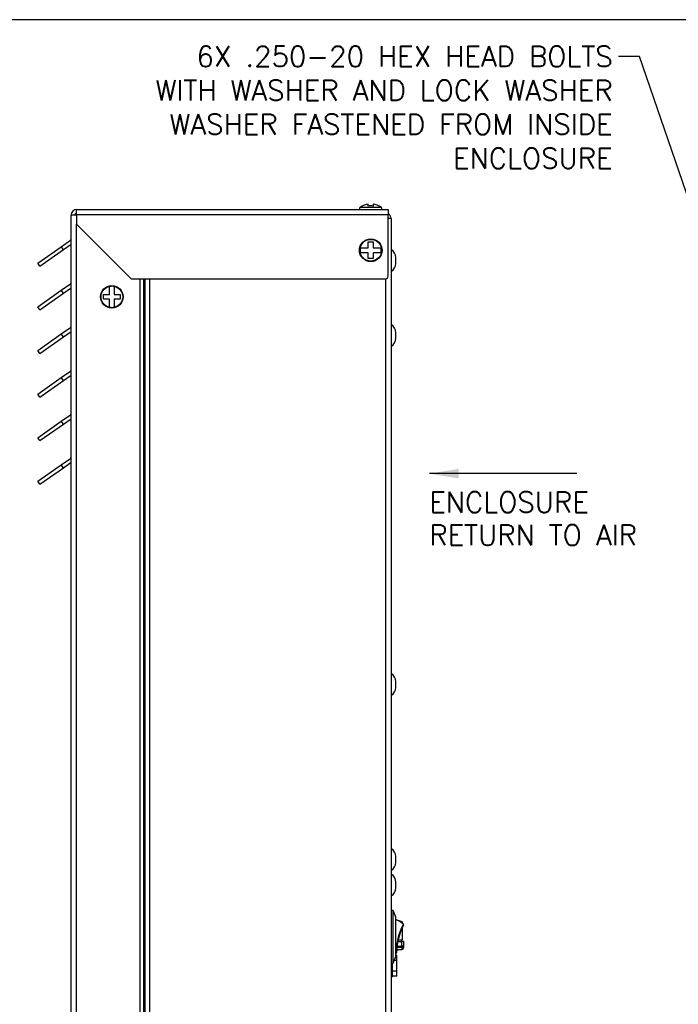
# Model space of a CAD drawing. Extents: x 897.4 to 969.3, y -8.5 to 32.8.
# Tile 3 of 4: x 915.6 to 926.9, y 15.9 to 32.8. Entities that reach past the tile are written whole.
import ezdxf
from ezdxf import colors
from ezdxf.entities.mleader import LeaderData, LeaderLine
from ezdxf.math import Vec2, Vec3

# ---------------------------------------------------------------- set-up
doc = ezdxf.new("R2010")
doc.units = 0
doc.header["$LTSCALE"] = 4
doc.header["$MEASUREMENT"] = 0
doc.layers.get('0').update_dxf_attribs({"linetype": 'CONTINUOUS'})
doc.layers.get('DEFPOINTS').update_dxf_attribs({"linetype": 'CONTINUOUS'})
doc.layers.add('TEXT', color=140, linetype='CONTINUOUS')
doc.styles.add('ROMANS', font='romans.shx')
doc.styles.get("Standard").update_dxf_attribs({"font": 'romans.shx'})

msp = doc.modelspace()

# ---------------------------------------------------------------- hatches: boundary and pattern name
at = {"layer": 'TEXT'}
msp.add_hatch(color=256, dxfattribs=at).paths.add_polyline_path([(923.1629723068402, 25.11463760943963), (922.6629723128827, 25.03130427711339), (923.1629723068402, 24.94797094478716)])

# ---------------------------------------------------------------- linework, layer by layer
for p, q in [((921.6102363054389, 29.63158205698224), (921.6102363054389, 29.66554031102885)), ((921.6928652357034, 29.66554031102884), (921.6928652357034, 29.63158205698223)), ((916.5015507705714, 29.47721669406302), (916.5015507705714, 29.47821669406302)), ((916.5015507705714, 0.6212166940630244), (916.5015507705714, 29.47721669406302)), ((916.5945586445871, 29.47721669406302), (916.5015507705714, 29.47721669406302)), ((916.563558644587, 29.47721669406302), (916.563558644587, 29.47821669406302)), ((916.5945586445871, 29.57122456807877), (921.9515507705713, 29.57122456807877)), ((916.5945586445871, 29.47821669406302), (916.5945586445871, 29.57122456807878)), ((921.9515507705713, 29.47821669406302), (916.5945586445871, 29.47821669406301)), ((916.5945586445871, 29.47821669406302), (916.5945586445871, 29.32122456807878)), ((921.83814649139, 29.60698615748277), (921.4649550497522, 29.60698615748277)), ((921.4705121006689, 29.6112245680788), (921.475289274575, 29.6112245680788)), ((921.8325894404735, 29.6112245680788), (921.8278122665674, 29.6112245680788)), ((921.9515507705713, 29.57122456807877), (921.9515507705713, 29.47821669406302)), ((921.9515507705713, 28.43022456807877), (921.9515507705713, 29.47821669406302)), ((916.5945586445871, 0.6212166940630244), (916.5945586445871, 29.32122456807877)), ((916.5945586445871, 29.32122456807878), (917.5325586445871, 28.38322456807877)), ((922.0015507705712, 29.4162088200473), (921.9515507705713, 29.4162088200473)), ((922.0015507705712, 29.4162088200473), (922.0015507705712, 0.6642245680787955)), ((916.3318310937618, 28.93324799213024), (916.4883316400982, 29.04283085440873)), ((916.3673973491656, 28.8824541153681), (916.5015507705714, 28.97638935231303)), ((921.6102363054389, 29.01528216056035), (921.6928652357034, 29.01528216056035)), ((921.6102363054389, 28.91253115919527), (921.6102363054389, 29.01528216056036)), ((921.6928652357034, 29.01528216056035), (921.6928652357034, 28.91253115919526)), ((915.9271699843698, 28.64990123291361), (916.3318310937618, 28.93324799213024)), ((915.9627362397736, 28.59910735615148), (916.3673973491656, 28.88245411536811)), ((916.3673973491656, 28.8824541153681), (916.3318310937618, 28.93324799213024)), ((921.475289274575, 28.91253115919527), (921.6102363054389, 28.91253115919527)), ((921.6102363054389, 28.82990222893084), (921.4752892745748, 28.82990222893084)), ((921.610236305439, 28.72715122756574), (921.610236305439, 28.82990222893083)), ((921.6928652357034, 28.91253115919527), (921.8278122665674, 28.91253115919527)), ((921.6928652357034, 28.82990222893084), (921.6928652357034, 28.72715122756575)), ((921.8278122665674, 28.82990222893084), (921.6928652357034, 28.82990222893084)), ((915.9627362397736, 28.59910735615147), (915.9271699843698, 28.64990123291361)), ((921.6928652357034, 28.72715122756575), (921.6102363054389, 28.72715122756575)), ((922.0815507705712, 28.64890698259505), (922.0815507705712, 28.74290698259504)), ((916.3318310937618, 28.18324799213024), (916.4883316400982, 28.29283085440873)), ((917.5325586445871, 28.38322456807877), (921.9045507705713, 28.38322456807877)), ((917.6885507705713, 28.38322456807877), (917.6895507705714, 28.38222456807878)), ((917.6895507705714, 0.6682166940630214), (917.6895507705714, 28.38222456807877)), ((917.7428627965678, 28.38322456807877), (917.7428627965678, 13.44620882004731)), ((917.769709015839, 28.38322456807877), (917.769709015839, 13.44620882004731)), ((917.8502544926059, 28.38322456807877), (917.8502544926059, 0.6342245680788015)), ((921.9085428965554, 0.6642245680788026), (921.9085428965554, 28.38339441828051)), ((915.9271699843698, 27.89990123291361), (916.3318310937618, 28.18324799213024)), ((915.9627362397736, 27.84910735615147), (916.3673973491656, 28.1324541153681)), ((916.3673973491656, 28.1324541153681), (916.3318310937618, 28.18324799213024)), ((916.3673973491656, 28.1324541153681), (916.5015507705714, 28.22638935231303)), ((917.0574853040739, 28.11253115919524), (917.160236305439, 28.11253115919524)), ((917.0574853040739, 28.02990222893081), (917.0574853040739, 28.11253115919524)), ((917.160236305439, 28.11253115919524), (917.160236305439, 28.24747819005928)), ((917.2428652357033, 28.24747819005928), (917.2428652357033, 28.11253115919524)), ((917.2428652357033, 28.11253115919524), (917.3456162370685, 28.11253115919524)), ((917.3456162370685, 28.11253115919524), (917.3456162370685, 28.0299022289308)), ((917.160236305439, 28.02990222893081), (917.0574853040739, 28.02990222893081)), ((917.160236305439, 27.89495519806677), (917.160236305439, 28.02990222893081)), ((917.3456162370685, 28.02990222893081), (917.2428652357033, 28.02990222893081)), ((917.2428652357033, 28.02990222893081), (917.2428652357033, 27.89495519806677)), ((915.9627362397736, 27.84910735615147), (915.9271699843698, 27.89990123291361)), ((915.9271699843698, 27.14990123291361), (916.3318310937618, 27.43324799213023)), ((916.3318310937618, 27.43324799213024), (916.4883316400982, 27.54283085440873)), ((916.3673973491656, 27.3824541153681), (916.3318310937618, 27.43324799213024)), ((916.3673973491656, 27.3824541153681), (916.5015507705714, 27.47638935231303)), ((922.0815507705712, 27.36022456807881), (922.0815507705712, 27.45422456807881)), ((915.9627362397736, 27.09910735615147), (916.3673973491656, 27.38245411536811)), ((915.9627362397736, 27.09910735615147), (915.9271699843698, 27.14990123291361)), ((916.3318310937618, 26.68324799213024), (916.4883316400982, 26.79283085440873)), ((915.9271699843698, 26.39990123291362), (916.3318310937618, 26.68324799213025)), ((915.9627362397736, 26.34910735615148), (916.3673973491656, 26.63245411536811)), ((916.3673973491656, 26.6324541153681), (916.3318310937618, 26.68324799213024)), ((916.3673973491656, 26.6324541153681), (916.5015507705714, 26.72638935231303)), ((915.9627362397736, 26.34910735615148), (915.9271699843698, 26.39990123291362)), ((915.9271699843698, 25.64990123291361), (916.3318310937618, 25.93324799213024)), ((916.3318310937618, 25.93324799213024), (916.4883316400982, 26.04283085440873)), ((916.3673973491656, 25.8824541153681), (916.3318310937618, 25.93324799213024)), ((916.3673973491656, 25.8824541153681), (916.5015507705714, 25.97638935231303)), ((915.9627362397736, 25.59910735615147), (916.3673973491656, 25.8824541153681)), ((915.9627362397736, 25.59910735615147), (915.9271699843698, 25.64990123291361)), ((916.3318310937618, 25.18324799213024), (916.4883316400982, 25.29283085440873)), ((916.3673973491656, 25.1324541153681), (916.5015507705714, 25.22638935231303)), ((915.9271699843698, 24.89990123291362), (916.3318310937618, 25.18324799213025)), ((915.9627362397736, 24.84910735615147), (916.3673973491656, 25.13245411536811)), ((916.3673973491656, 25.1324541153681), (916.3318310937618, 25.18324799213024)), ((915.9627362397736, 24.84910735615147), (915.9271699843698, 24.89990123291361)), ((922.0815507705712, 21.36022456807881), (922.0815507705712, 21.45422456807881)), ((922.0815507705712, 18.35173757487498), (922.0815507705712, 18.44573757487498)), ((922.0815507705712, 17.91381373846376), (922.0815507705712, 18.00781373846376)), ((922.0365507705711, 17.52421748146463), (922.0015507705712, 17.52421748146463)), ((922.0365507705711, 16.61821590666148), (922.0365507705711, 17.52421748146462)), ((922.0805507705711, 17.40971669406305), (922.0365507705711, 17.52421748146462)), ((922.0805507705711, 16.73271669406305), (922.0805507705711, 17.40971669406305)), ((922.0899384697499, 17.36121669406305), (922.0805507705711, 17.36121669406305)), ((922.0899384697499, 17.35849406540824), (922.0899384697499, 17.36121669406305)), ((922.1899384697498, 17.32481967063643), (922.0899384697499, 17.36121669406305)), ((922.1899384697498, 17.32481967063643), (922.1899384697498, 17.30541941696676)), ((922.1899384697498, 17.21679750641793), (922.1899384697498, 17.01521669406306)), ((922.1599384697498, 16.98521669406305), (922.1151855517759, 16.98521669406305)), ((922.122112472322, 17.01521669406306), (922.1899384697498, 17.01521669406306)), ((922.1875507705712, 16.99421669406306), (922.1813627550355, 16.99421669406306)), ((922.1875507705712, 16.91123622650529), (922.1875507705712, 16.99421669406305)), ((922.1875507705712, 16.99421669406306), (922.2175507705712, 16.99421669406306)), ((922.2175507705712, 16.99421669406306), (922.2175507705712, 16.9112362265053)), ((922.0976704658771, 16.85121669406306), (922.1875507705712, 16.85121669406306)), ((922.1875507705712, 16.88597615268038), (922.1004627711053, 16.88597615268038)), ((922.1032286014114, 16.91123622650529), (922.1875507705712, 16.91123622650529)), ((922.1875507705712, 16.91123622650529), (922.1875507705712, 16.88597615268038)), ((922.2175507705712, 16.91123622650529), (922.1875507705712, 16.91123622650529)), ((922.1875507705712, 16.88597615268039), (922.1875507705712, 16.85121669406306)), ((922.2175507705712, 16.91123622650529), (922.2175507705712, 16.88121669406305)), ((922.0015507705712, 16.61821590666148), (922.0365507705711, 16.61821590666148)), ((922.0175507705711, 16.61821590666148), (922.0175507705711, 16.38321669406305)), ((922.0365507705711, 16.61821590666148), (922.0805507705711, 16.73271669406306)), ((922.1015507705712, 16.66070598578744), (922.0528787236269, 16.66070598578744)), ((922.1015507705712, 16.75019527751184), (922.0805507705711, 16.75019527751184)), ((922.1015507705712, 16.66070598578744), (922.1015507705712, 16.75019527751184)), ((922.1015507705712, 16.48172740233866), (922.1015507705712, 16.66070598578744)), ((922.1015507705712, 16.48172740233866), (922.0175507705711, 16.48172740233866)), ((922.1015507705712, 16.39223811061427), (922.1015507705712, 16.48172740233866)), ((922.0015507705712, 16.38321669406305), (922.0175507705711, 16.38321669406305)), ((922.1015507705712, 16.39223811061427), (922.0175507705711, 16.39223811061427))]:
    msp.add_line(p, q)
for centre, radius in [((921.6515507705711, 28.87121669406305), 0.1942842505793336), ((921.6515507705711, 28.87121669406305), 0.1865957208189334), ((917.2015507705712, 28.07121669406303), 0.1942842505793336), ((917.2015507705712, 28.07121669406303), 0.1865957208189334)]:
    msp.add_circle(centre, radius)
for centre, radius, start, end in [((921.6515507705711, 29.3680995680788), 0.3002963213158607, 97.90777705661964, 125.9414740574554), ((921.6515507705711, 29.3680995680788), 0.2667019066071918, 81.08849456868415, 98.91150543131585), ((921.6515507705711, 29.3680995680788), 0.3002963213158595, 54.05852594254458, 82.09222294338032), ((916.5945586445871, 29.47821669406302), 0.09300787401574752, 90, 180), ((916.5945586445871, 29.47821669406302), 0.03099999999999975, 90, 180), ((921.4772665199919, 29.5912245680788), 0.01999999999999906, 127.9936045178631, 270), ((921.6515507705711, 29.3680995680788), 0.3031250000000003, 126.6725513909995, 127.9936045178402), ((921.8258350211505, 29.5912245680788), 0.02000000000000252, 270, 52.00639548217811), ((921.6515507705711, 29.3680995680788), 0.303124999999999, 52.00639548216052, 53.32744860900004), ((921.9085428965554, 29.4162088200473), 0.09300787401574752, 0, 62.45719837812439), ((916.4705507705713, 29.06822456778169), 0.03100000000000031, 304.9999999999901, 0), ((921.6515507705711, 28.87121669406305), 0.1810386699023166, 166.8084103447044, 193.1915896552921), ((921.6515507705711, 28.87121669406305), 0.1810386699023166, 346.808410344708, 13.1915896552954), ((921.9181742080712, 28.74290698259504), 0.1633765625, 0, 59.31394139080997), ((921.9181742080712, 28.64890698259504), 0.1633765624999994, 300.6860586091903, 0), ((916.4705507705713, 28.31822456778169), 0.03100000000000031, 304.9999999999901, 0), ((921.9045507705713, 28.43022456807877), 0.0470000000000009, 270, 0), ((917.2015507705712, 28.07121669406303), 0.181038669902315, 76.80841034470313, 103.1915896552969), ((917.2015507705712, 28.07121669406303), 0.1810386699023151, 256.8084103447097, 283.1915896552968), ((921.9181742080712, 27.45422456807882), 0.1633765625, 0, 59.31394139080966), ((916.4705507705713, 27.56822456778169), 0.03100000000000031, 304.9999999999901, 0), ((921.9181742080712, 27.36022456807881), 0.1633765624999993, 300.6860586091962, 0), ((916.4705507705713, 26.81822456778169), 0.03100000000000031, 304.9999999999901, 0), ((916.4705507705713, 26.06822456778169), 0.03100000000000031, 304.9999999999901, 0), ((916.4705507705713, 25.31822456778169), 0.03100000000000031, 304.9999999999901, 0), ((921.9181742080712, 21.45422456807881), 0.1633765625, 0, 59.31394139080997), ((921.9181742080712, 21.36022456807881), 0.1633765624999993, 300.6860586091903, 0), ((921.9181742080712, 18.44573757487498), 0.1633765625, 0, 59.31394139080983), ((921.9181742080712, 18.35173757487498), 0.1633765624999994, 300.6860586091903, 0), ((921.9181742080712, 18.00781373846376), 0.1633765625, 0, 59.31394139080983), ((921.9181742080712, 17.91381373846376), 0.1633765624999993, 300.6860586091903, 0), ((922.0015507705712, 17.0712151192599), 0.3005687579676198, 45.39780316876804, 74.76165018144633), ((923.1863791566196, 16.77072993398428), 1.101705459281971, 152.1473051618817, 179.392471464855), ((923.1272490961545, 16.78572865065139), 1.031724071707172, 152.147024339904, 179.3918007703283), ((922.2032037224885, 17.27516128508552), 0.01356538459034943, 350.9540554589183, 47.57301123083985), ((922.1599384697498, 17.01521669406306), 0.03000000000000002, 270, 0), ((922.0015507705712, 17.07121669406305), 0.300568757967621, 285.2383498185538, 286.0980897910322), ((922.1875507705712, 16.88121669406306), 0.02999999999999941, 270, 0)]:
    msp.add_arc(centre, radius, start, end)
msp.add_ellipse((922.1875507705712, 16.9112362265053), major_axis=(0.03000000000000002, -6.556435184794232e-15), ratio=0.8420024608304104, start_param=4.712388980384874, end_param=6.283185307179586)
msp.add_open_spline([(922.084825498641, 16.78258417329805), (922.0852048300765, 16.7826354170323), (922.0869187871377, 16.78287390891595), (922.0896642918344, 16.78468953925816), (922.0923296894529, 16.78723645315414), (922.0939756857, 16.78978828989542), (922.0945205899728, 16.79127444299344), (922.0947612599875, 16.7919545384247)], degree=3, knots=[0, 0, 0, 0, 0.07323504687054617, 0.384527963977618, 0.6434390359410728, 0.861968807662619, 1, 1, 1, 1])
at = {"layer": 'DEFPOINTS'}
msp.add_lwpolyline([(897.4093251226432, -8.533898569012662), (969.298539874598, -8.533898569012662), (969.298539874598, 32.83510472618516), (897.4093251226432, 32.83510472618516)], close=True, dxfattribs=at)
at = {"layer": 'TEXT'}
msp.add_lwpolyline([(925.1923464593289, 25.03130427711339), (922.6629723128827, 25.03130427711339)], dxfattribs=at)

# ---------------------------------------------------------------- texts
at = {"layer": 'TEXT', "style": 'ROMANS'}
for s, p in [('ENCLOSURE ', (922.6567262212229, 24.36643689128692)), ('RETURN TO AIR', (922.6567262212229, 23.79977022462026))]:
    msp.add_text(s, height=0.35, dxfattribs=at).set_placement(p)

# ---------------------------------------------------------------- leaders
at = {"layer": 'TEXT'}
ml = msp.add_multileader_mtext('Standard', dxfattribs=at)
ml.set_content('6X .250-20 HEX HEAD BOLTS\\PWITH WASHER AND LOCK WASHER\\PWASHER FASTENED FROM INSIDE\\PENCLOSURE', color=256)
ml.set_leader_properties()
ml.build(insert=Vec2(0, 0))
ml.multileader.update_dxf_attribs({"dogleg_length": 0.36, "arrow_head_size": 0.4})
ctx = ml.context
ctx.base_point, ctx.char_height, ctx.arrow_head_size, ctx.landing_gap_size, ctx.plane_origin = Vec3(916.7275583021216, 32.20309321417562), 0.35, 0.4, 0.1, Vec3(927.5908984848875, 28.1589266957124)
ctx.text_align_type = 2
notes = []
notes.append((ctx, [(0, (1, 1, 0), (926.2708916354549, 32.20309321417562), (-1, 0), 0.36, [(0, [(927.6469722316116, 28.1989654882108)], 0, [])])]))
ctx.mtext.insert, ctx.mtext.alignment, ctx.mtext.flow_direction = Vec3(925.8108916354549, 32.37809321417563), 3, 5
for ctx, leaders in notes:
    for number, flags, end, landing, length, lines in leaders:
        leader = LeaderData()
        leader.index, (leader.has_last_leader_line, leader.has_dogleg_vector, leader.attachment_direction) = number, flags
        leader.last_leader_point, leader.dogleg_vector, leader.dogleg_length = Vec3(end), Vec3(landing), length
        for number, points, colour, breaks in lines:
            line = LeaderLine()
            line.index, line.vertices, line.color, line.breaks = number, Vec3.list(points), colors.encode_raw_color(colour), breaks
            leader.lines.append(line)
        ctx.leaders.append(leader)

doc.saveas('drawing.dxf')
